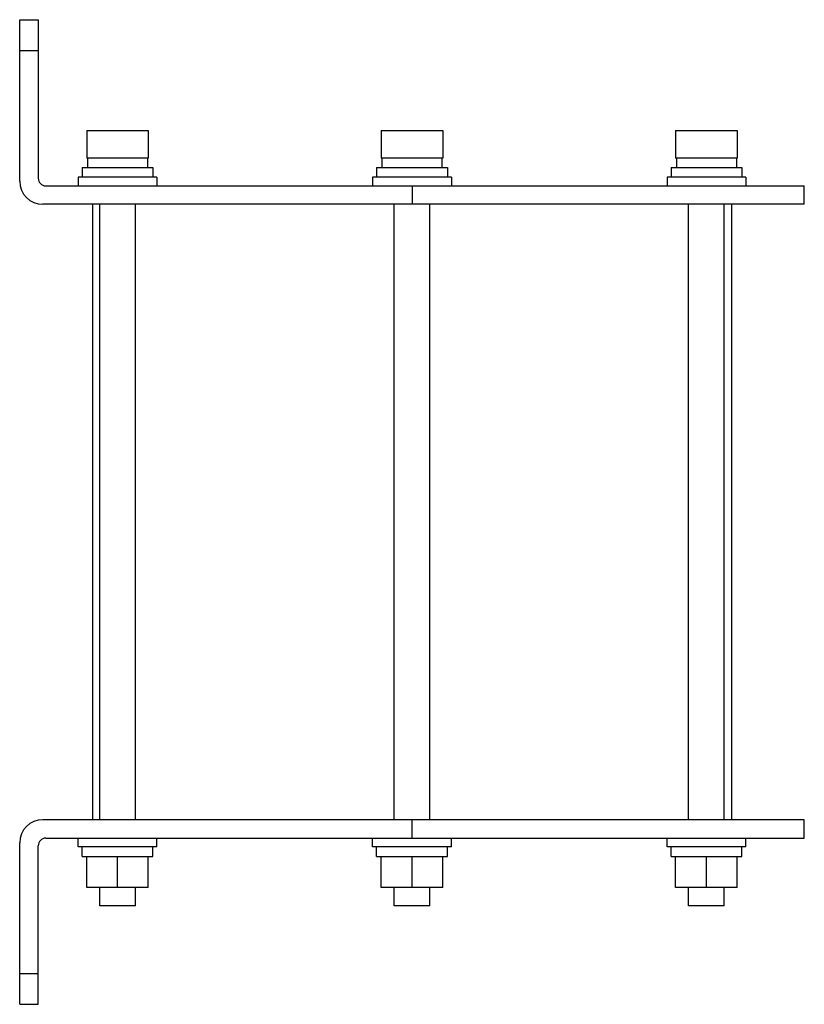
# Model space of a CAD drawing. Header units: millimetres. Extents: x 19 to 147, y 35 to 195.
import ezdxf

# ---------------------------------------------------------------- set-up
doc = ezdxf.new("R2010")
doc.units = ezdxf.units.MM
doc.header["$LTSCALE"] = 14.858156
doc.layers.get('0').update_dxf_attribs({"linetype": 'CONTINUOUS'})

msp = doc.modelspace()

# ---------------------------------------------------------------- linework, layer by layer
at = {"color": 7, "linetype": 'Continuous'}
for p, q in [((19.07, 168.28), (19.07, 194.53)), ((19.07, 194.53), (22.07, 194.53)), ((22.07, 194.53), (22.07, 168.78)), ((19.07, 189.53), (22.07, 189.53)), ((29.97, 176.53), (29.97, 172.03)), ((29.97, 176.53), (39.97, 176.53)), ((39.97, 176.53), (39.97, 172.03)), ((77.82, 176.53), (77.82, 172.03)), ((77.82, 176.53), (87.82, 176.53)), ((87.82, 176.53), (87.82, 172.03)), ((125.66, 176.53), (125.66, 172.03)), ((125.66, 176.53), (135.66, 176.53)), ((135.66, 176.53), (135.66, 172.03)), ((39.97, 172.03), (29.97, 172.03)), ((30.09, 172.03), (30.09, 170.53)), ((39.84, 172.03), (39.84, 170.53)), ((87.82, 172.03), (77.82, 172.03)), ((77.94, 172.03), (77.94, 170.53)), ((87.69, 172.03), (87.69, 170.53)), ((135.66, 172.03), (125.66, 172.03)), ((125.79, 172.03), (125.79, 170.53)), ((135.54, 172.03), (135.54, 170.53)), ((29.22, 170.53), (29.22, 168.93)), ((29.22, 170.53), (40.72, 170.53)), ((40.72, 170.53), (40.72, 168.93)), ((77.07, 170.53), (77.07, 168.93)), ((77.07, 170.53), (88.57, 170.53)), ((88.57, 170.53), (88.57, 168.93)), ((124.91, 170.53), (124.91, 168.93)), ((124.91, 170.53), (136.41, 170.53)), ((136.41, 170.53), (136.41, 168.93)), ((28.57, 168.93), (28.57, 167.53)), ((41.37, 168.93), (28.57, 168.93)), ((41.37, 168.93), (41.37, 167.53)), ((76.42, 168.93), (76.42, 167.53)), ((89.22, 168.93), (76.42, 168.93)), ((89.22, 168.93), (89.22, 167.53)), ((124.26, 168.93), (124.26, 167.53)), ((137.06, 168.93), (124.26, 168.93)), ((137.06, 168.93), (137.06, 167.53)), ((23.32, 167.53), (146.57, 167.53)), ((82.82, 167.53), (82.82, 164.53)), ((146.57, 164.53), (146.57, 167.53)), ((146.57, 164.53), (22.82, 164.53)), ((30.92, 164.53), (30.92, 64.53)), ((32.07, 64.53), (32.07, 164.53)), ((37.87, 64.53), (37.87, 164.53)), ((79.92, 64.53), (79.92, 164.53)), ((85.72, 64.53), (85.72, 164.53)), ((127.76, 64.53), (127.76, 164.53)), ((133.56, 64.53), (133.56, 164.53)), ((134.72, 164.53), (134.72, 64.53)), ((146.57, 64.53), (22.82, 64.53)), ((82.82, 61.53), (82.82, 64.53)), ((146.57, 61.53), (146.57, 64.53)), ((23.32, 61.53), (146.57, 61.53)), ((28.57, 60.13), (28.57, 61.53)), ((41.37, 60.13), (41.37, 61.53)), ((76.42, 60.13), (76.42, 61.53)), ((89.22, 60.13), (89.22, 61.53)), ((124.26, 60.13), (124.26, 61.53)), ((137.06, 60.13), (137.06, 61.53)), ((19.07, 34.53), (19.07, 60.78)), ((22.07, 34.53), (22.07, 60.28)), ((41.37, 60.13), (28.57, 60.13)), ((29.22, 58.53), (29.22, 60.13)), ((40.72, 58.53), (40.72, 60.13)), ((89.22, 60.13), (76.42, 60.13)), ((77.07, 58.53), (77.07, 60.13)), ((88.57, 58.53), (88.57, 60.13)), ((137.06, 60.13), (124.26, 60.13)), ((124.91, 58.53), (124.91, 60.13)), ((136.41, 58.53), (136.41, 60.13)), ((29.22, 58.53), (40.72, 58.53)), ((29.97, 53.53), (29.97, 58.53)), ((34.97, 53.53), (34.97, 58.53)), ((39.97, 53.53), (39.97, 58.53)), ((77.07, 58.53), (88.57, 58.53)), ((77.82, 53.53), (77.82, 58.53)), ((82.82, 53.53), (82.82, 58.53)), ((87.82, 53.53), (87.82, 58.53)), ((124.91, 58.53), (136.41, 58.53)), ((125.66, 53.53), (125.66, 58.53)), ((130.66, 53.53), (130.66, 58.53)), ((135.66, 53.53), (135.66, 58.53)), ((39.97, 53.53), (29.97, 53.53)), ((32.07, 50.53), (32.07, 53.53)), ((37.87, 50.53), (37.87, 53.53)), ((87.82, 53.53), (77.82, 53.53)), ((79.92, 50.53), (79.92, 53.53)), ((85.72, 50.53), (85.72, 53.53)), ((135.66, 53.53), (125.66, 53.53)), ((127.76, 50.53), (127.76, 53.53)), ((133.56, 50.53), (133.56, 53.53)), ((37.87, 50.53), (32.07, 50.53)), ((85.72, 50.53), (79.92, 50.53)), ((133.56, 50.53), (127.76, 50.53)), ((19.07, 39.53), (22.07, 39.53)), ((19.07, 34.53), (22.07, 34.53))]:
    msp.add_line(p, q, dxfattribs=at)
for centre, radius, start, end in [((22.82, 168.28), 3.75, 180, 270), ((23.32, 168.78), 1.25, 180.0436, 269.9564), ((22.82, 60.78), 3.75, 90, 180), ((23.32, 60.28), 1.25, 90.0436, 179.9564)]:
    msp.add_arc(centre, radius, start, end, dxfattribs=at)

doc.saveas('drawing.dxf')
